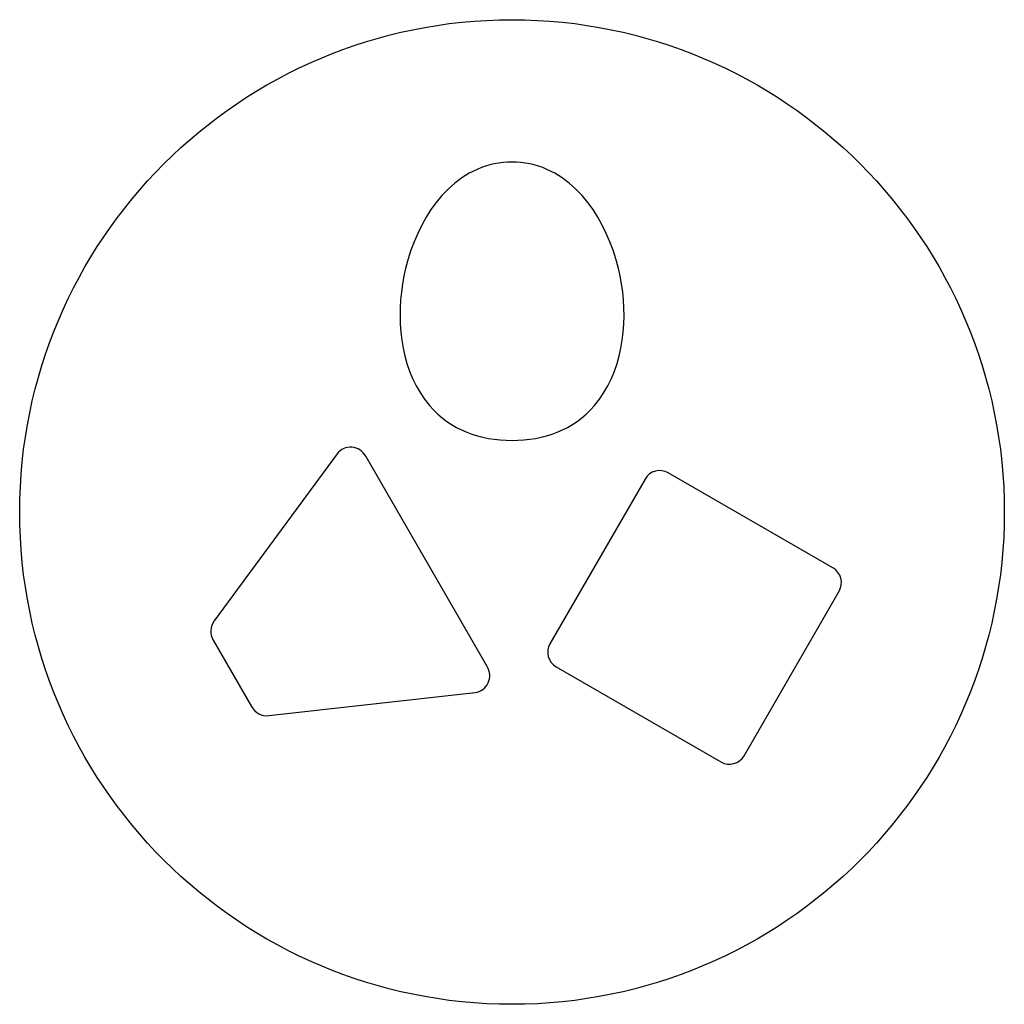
# Model space of a CAD drawing. Header units: millimetres. Extents: x -73 to 72, y -10 to 135.
import ezdxf

# ---------------------------------------------------------------- set-up
doc = ezdxf.new("R2010")
doc.units = ezdxf.units.MM

msp = doc.modelspace()

# ---------------------------------------------------------------- linework, layer by layer
at = {"color": 7, "linetype": 'Continuous', "lineweight": 25}
for p, q in [((-25.74, 70.99), (-43.87, 46.39)), ((-3.65, 39.66), (-21.54, 70.64)), ((47.26, 54.19), (23.01, 68.19)), ((19.59, 67.27), (5.59, 43.03)), ((34.17, 26.53), (48.17, 50.77)), ((-44, 43.54), (-38.35, 33.76)), ((6.51, 39.61), (30.76, 25.61)), ((-35.82, 32.44), (-5.45, 35.84))]:
    msp.add_line(p, q, dxfattribs=at)
msp.add_circle((0, 62.42), 72.5, dxfattribs=at)
for points, knots in [([(0, 113.96), (-1.78, 113.96), (-3.51, 113.6), (-5.13, 112.88), (-11.54, 110.06), (-15.11, 102.53), (-16.14, 95.96)], [0.75, 0.75, 0.75, 0.75, 0.875, 0.875, 0.875, 1, 1, 1, 1]), ([(16.14, 95.96), (15.1, 102.53), (11.53, 110.06), (5.13, 112.88), (3.5, 113.6), (1.78, 113.96), (0, 113.96)], [0, 0, 0, 0, 0.125, 0.125, 0.125, 0.25, 0.25, 0.25, 0.25]), ([(-12.16, 78.11), (-9.04, 74.47), (-4.71, 72.96), (4.71, 72.96), (9.03, 74.47), (12.15, 78.11)], [0.375, 0.375, 0.375, 0.375, 0.5, 0.5, 0.625, 0.625, 0.625, 0.625])]:
    msp.add_open_spline(points, degree=3, knots=knots, dxfattribs=at)
for points in [[(-16.14, 95.96), (-17.09, 89.94), (-16.26, 82.88), (-12.16, 78.11)], [(12.15, 78.11), (16.25, 82.88), (17.09, 89.94), (16.14, 95.96)], [(-23.57, 71.96), (-24.44, 72.04), (-25.23, 71.69), (-25.74, 70.99)], [(-21.54, 70.64), (-21.98, 71.4), (-22.7, 71.88), (-23.57, 71.96)], [(23.01, 68.19), (21.82, 68.88), (20.28, 68.47), (19.59, 67.27)], [(48.17, 50.77), (48.86, 51.97), (48.45, 53.5), (47.26, 54.19)], [(-43.87, 46.39), (-44.5, 45.54), (-44.52, 44.45), (-44, 43.54)], [(5.59, 43.03), (4.9, 41.83), (5.32, 40.3), (6.51, 39.61)], [(-3.53, 37.24), (-3.16, 38.03), (-3.21, 38.9), (-3.65, 39.66)], [(-5.45, 35.84), (-4.59, 35.94), (-3.89, 36.45), (-3.53, 37.24)], [(-38.35, 33.76), (-37.83, 32.85), (-36.87, 32.32), (-35.82, 32.44)], [(30.76, 25.61), (31.95, 24.92), (33.48, 25.33), (34.17, 26.53)]]:
    msp.add_open_spline(points, degree=3, dxfattribs=at)

doc.saveas('drawing.dxf')
